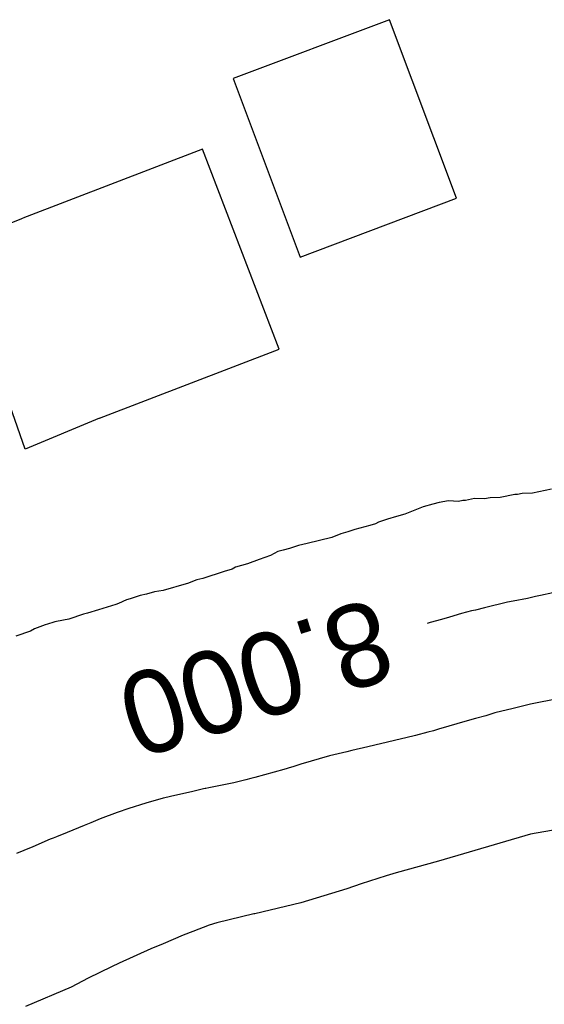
# Model space of a CAD drawing. Extents: x 158343 to 162498, y 431347 to 434500.
# Tile 201 of 248: x 159545 to 159556, y 434158 to 434179. Entities that reach past the tile are written whole.
import ezdxf

# ---------------------------------------------------------------- set-up
doc = ezdxf.new("R2010")
doc.units = 0
doc.header["$LTSCALE"] = 10
doc.header["$MEASUREMENT"] = 0
for name, color, linetype in [('000_arcering', 8, 'CONTINUOUS'), ('44_plafonds', 8, 'CONTINUOUS'), ('def. con-hoogtelijn (index)', 8, 'CONTINUOUS')]:
    doc.layers.add(name, color=color, linetype=linetype)
doc.styles.add('Style-WORKING', font='WORKING.shx')

# ---------------------------------------------------------------- blocks, each defined once
blk = doc.blocks.new('bestaande hoogtelijnen')
at = {"layer": 'def. con-hoogtelijn (index)'}
for p, q in [((-111.534, 102.292), (-111.951, 102.209)), ((-111.534, 102.292), (-111.951, 102.209)), ((-113.778, 102.037), (-113.978, 102.004)), ((-113.778, 102.037), (-113.978, 102.004)), ((-113.556, 102.027), (-113.778, 102.037)), ((-113.556, 102.027), (-113.778, 102.037)), ((-113.464, 102.047), (-113.556, 102.027)), ((-113.464, 102.047), (-113.556, 102.027)), ((-113.407, 102.045), (-113.464, 102.047)), ((-113.407, 102.045), (-113.464, 102.047)), ((-113.213, 102.092), (-113.407, 102.045)), ((-113.213, 102.092), (-113.407, 102.045)), ((-112.992, 102.082), (-113.213, 102.092)), ((-112.992, 102.082), (-113.213, 102.092)), ((-112.87, 102.108), (-112.992, 102.082)), ((-112.87, 102.108), (-112.992, 102.082)), ((-112.651, 102.116), (-112.87, 102.108)), ((-112.651, 102.116), (-112.87, 102.108)), ((-112.335, 102.175), (-112.651, 102.116)), ((-112.335, 102.175), (-112.651, 102.116)), ((-112.278, 102.18), (-112.335, 102.175)), ((-112.278, 102.18), (-112.335, 102.175)), ((-112.175, 102.201), (-112.278, 102.18)), ((-112.175, 102.201), (-112.278, 102.18)), ((-111.951, 102.209), (-112.175, 102.201)), ((-111.951, 102.209), (-112.175, 102.201)), ((-114.331, 101.911), (-114.729, 101.751)), ((-114.331, 101.911), (-114.729, 101.751)), ((-114.117, 101.965), (-114.331, 101.911)), ((-114.117, 101.965), (-114.331, 101.911)), ((-113.978, 102.004), (-114.117, 101.965)), ((-113.978, 102.004), (-114.117, 101.965)), ((-115.107, 101.64), (-115.305, 101.575)), ((-115.107, 101.64), (-115.305, 101.575)), ((-114.91, 101.7), (-115.107, 101.64)), ((-114.91, 101.7), (-115.107, 101.64)), ((-114.729, 101.751), (-114.91, 101.7)), ((-114.729, 101.751), (-114.91, 101.7)), ((-115.815, 101.416), (-115.969, 101.364)), ((-115.815, 101.416), (-115.969, 101.364)), ((-115.492, 101.502), (-115.815, 101.416)), ((-115.492, 101.502), (-115.815, 101.416)), ((-115.37, 101.537), (-115.492, 101.502)), ((-115.37, 101.537), (-115.492, 101.502)), ((-115.305, 101.575), (-115.37, 101.537)), ((-115.305, 101.575), (-115.37, 101.537)), ((-116.315, 101.245), (-116.858, 101.112)), ((-116.315, 101.245), (-116.858, 101.112)), ((-116.119, 101.323), (-116.315, 101.245)), ((-116.119, 101.323), (-116.315, 101.245)), ((-115.969, 101.364), (-116.119, 101.323)), ((-115.969, 101.364), (-116.119, 101.323)), ((-117.376, 100.966), (-117.492, 100.934)), ((-117.376, 100.966), (-117.492, 100.934)), ((-117.242, 101.001), (-117.376, 100.966)), ((-117.242, 101.001), (-117.376, 100.966)), ((-117.041, 101.068), (-117.242, 101.001)), ((-117.041, 101.068), (-117.242, 101.001)), ((-116.858, 101.112), (-117.041, 101.068)), ((-116.858, 101.112), (-117.041, 101.068)), ((-117.9, 100.764), (-118.155, 100.672)), ((-117.9, 100.764), (-118.155, 100.672)), ((-117.655, 100.85), (-117.9, 100.764)), ((-117.655, 100.85), (-117.9, 100.764)), ((-117.492, 100.934), (-117.655, 100.85)), ((-117.492, 100.934), (-117.655, 100.85)), ((-118.492, 100.556), (-118.66, 100.504)), ((-118.492, 100.556), (-118.66, 100.504)), ((-118.417, 100.597), (-118.492, 100.556)), ((-118.417, 100.597), (-118.492, 100.556)), ((-118.155, 100.672), (-118.417, 100.597)), ((-118.155, 100.672), (-118.417, 100.597)), ((-119.259, 100.319), (-119.458, 100.242)), ((-119.259, 100.319), (-119.458, 100.242)), ((-119.126, 100.351), (-119.259, 100.319)), ((-119.126, 100.351), (-119.259, 100.319)), ((-118.66, 100.504), (-119.126, 100.351)), ((-118.66, 100.504), (-119.126, 100.351)), ((-119.992, 100.091), (-120.179, 100.056)), ((-119.992, 100.091), (-120.179, 100.056)), ((-119.492, 100.232), (-119.992, 100.091)), ((-119.492, 100.232), (-119.992, 100.091)), ((-119.458, 100.242), (-119.492, 100.232)), ((-119.458, 100.242), (-119.492, 100.232)), ((-120.793, 99.886), (-120.967, 99.802)), ((-120.793, 99.886), (-120.967, 99.802)), ((-120.709, 99.91), (-120.793, 99.886)), ((-120.709, 99.91), (-120.793, 99.886)), ((-120.492, 99.976), (-120.709, 99.91)), ((-120.492, 99.976), (-120.709, 99.91)), ((-120.353, 100.007), (-120.492, 99.976)), ((-120.353, 100.007), (-120.492, 99.976)), ((-120.179, 100.056), (-120.353, 100.007)), ((-120.179, 100.056), (-120.353, 100.007)), ((-112.054, 99.917), (-112.37, 99.858)), ((-112.054, 99.917), (-112.37, 99.858)), ((-112.054, 99.917), (-112.37, 99.858)), ((-111.879, 99.956), (-112.054, 99.917)), ((-111.879, 99.956), (-112.054, 99.917)), ((-111.879, 99.956), (-112.054, 99.917)), ((-111.776, 99.978), (-111.879, 99.956)), ((-111.776, 99.978), (-111.879, 99.956)), ((-111.776, 99.978), (-111.879, 99.956)), ((-111.508, 100.035), (-111.776, 99.978)), ((-111.508, 100.035), (-111.776, 99.978)), ((-111.508, 100.035), (-111.776, 99.978)), ((-121.397, 99.666), (-121.639, 99.598)), ((-121.397, 99.666), (-121.639, 99.598)), ((-121.019, 99.787), (-121.397, 99.666)), ((-121.019, 99.787), (-121.397, 99.666)), ((-120.967, 99.802), (-121.019, 99.787)), ((-120.967, 99.802), (-121.019, 99.787)), ((-113.186, 99.663), (-113.278, 99.643)), ((-113.186, 99.663), (-113.278, 99.643)), ((-113.186, 99.663), (-113.278, 99.643)), ((-112.992, 99.71), (-113.186, 99.663)), ((-112.992, 99.71), (-113.186, 99.663)), ((-112.992, 99.71), (-113.186, 99.663)), ((-112.492, 99.832), (-112.992, 99.71)), ((-112.492, 99.832), (-112.992, 99.71)), ((-112.492, 99.832), (-112.992, 99.71)), ((-112.37, 99.858), (-112.492, 99.832)), ((-112.37, 99.858), (-112.492, 99.832)), ((-112.37, 99.858), (-112.492, 99.832)), ((-122.043, 99.467), (-122.313, 99.417)), ((-122.043, 99.467), (-122.313, 99.417)), ((-121.729, 99.576), (-122.043, 99.467)), ((-121.729, 99.576), (-122.043, 99.467)), ((-121.639, 99.598), (-121.729, 99.576)), ((-121.639, 99.598), (-121.729, 99.576)), ((-113.933, 99.46), (-114.173, 99.389)), ((-113.933, 99.46), (-114.173, 99.389)), ((-113.933, 99.46), (-114.173, 99.389)), ((-113.752, 99.51), (-113.933, 99.46)), ((-113.752, 99.51), (-113.933, 99.46)), ((-113.752, 99.51), (-113.933, 99.46)), ((-113.492, 99.589), (-113.752, 99.51)), ((-113.492, 99.589), (-113.752, 99.51)), ((-113.492, 99.589), (-113.752, 99.51)), ((-113.278, 99.643), (-113.492, 99.589)), ((-113.278, 99.643), (-113.492, 99.589)), ((-113.278, 99.643), (-113.492, 99.589)), ((-122.794, 99.251), (-122.88, 99.2)), ((-122.794, 99.251), (-122.88, 99.2)), ((-122.562, 99.339), (-122.794, 99.251)), ((-122.562, 99.339), (-122.794, 99.251)), ((-122.511, 99.358), (-122.562, 99.339)), ((-122.511, 99.358), (-122.562, 99.339)), ((-122.371, 99.398), (-122.511, 99.358)), ((-122.371, 99.398), (-122.511, 99.358)), ((-122.352, 99.404), (-122.371, 99.398)), ((-122.352, 99.404), (-122.371, 99.398)), ((-122.313, 99.417), (-122.352, 99.404)), ((-122.313, 99.417), (-122.352, 99.404)), ((-114.173, 99.389), (-114.239, 99.369)), ((-114.173, 99.389), (-114.239, 99.369)), ((-114.173, 99.389), (-114.239, 99.369)), ((-122.88, 99.2), (-123.201, 99.091)), ((-122.88, 99.2), (-123.201, 99.091)), ((-111.367, 97.739), (-111.992, 97.615)), ((-111.367, 97.739), (-111.992, 97.615)), ((-112.367, 97.523), (-112.766, 97.422)), ((-112.367, 97.523), (-112.766, 97.422)), ((-111.992, 97.615), (-112.367, 97.523)), ((-111.992, 97.615), (-112.367, 97.523)), ((-113.187, 97.304), (-113.367, 97.25)), ((-113.187, 97.304), (-113.367, 97.25)), ((-112.961, 97.363), (-113.187, 97.304)), ((-112.961, 97.363), (-113.187, 97.304)), ((-112.766, 97.422), (-112.961, 97.363)), ((-112.766, 97.422), (-112.961, 97.363)), ((-113.367, 97.25), (-113.992, 97.069)), ((-113.367, 97.25), (-113.992, 97.069)), ((-114.524, 96.926), (-115.537, 96.688)), ((-114.524, 96.926), (-115.537, 96.688)), ((-114.494, 96.933), (-114.524, 96.926)), ((-114.494, 96.933), (-114.524, 96.926)), ((-114.229, 97.006), (-114.494, 96.933)), ((-114.229, 97.006), (-114.494, 96.933)), ((-114.102, 97.037), (-114.229, 97.006)), ((-114.102, 97.037), (-114.229, 97.006)), ((-113.992, 97.069), (-114.102, 97.037)), ((-113.992, 97.069), (-114.102, 97.037)), ((-115.537, 96.688), (-115.882, 96.608)), ((-115.537, 96.688), (-115.882, 96.608)), ((-116.367, 96.486), (-116.992, 96.305)), ((-116.367, 96.486), (-116.992, 96.305)), ((-115.992, 96.58), (-116.367, 96.486)), ((-115.992, 96.58), (-116.367, 96.486)), ((-115.882, 96.608), (-115.992, 96.58)), ((-115.882, 96.608), (-115.992, 96.58)), ((-117.2, 96.241), (-117.367, 96.191)), ((-117.2, 96.241), (-117.367, 96.191)), ((-117.168, 96.25), (-117.2, 96.241)), ((-117.168, 96.25), (-117.2, 96.241)), ((-116.992, 96.305), (-117.168, 96.25)), ((-116.992, 96.305), (-117.168, 96.25)), ((-117.992, 96.019), (-118.083, 95.994)), ((-117.992, 96.019), (-118.083, 95.994)), ((-117.367, 96.191), (-117.992, 96.019)), ((-117.367, 96.191), (-117.992, 96.019)), ((-118.492, 95.894), (-118.997, 95.794)), ((-118.492, 95.894), (-118.997, 95.794)), ((-118.45, 95.905), (-118.492, 95.894)), ((-118.45, 95.905), (-118.492, 95.894)), ((-118.193, 95.97), (-118.45, 95.905)), ((-118.193, 95.97), (-118.45, 95.905)), ((-118.083, 95.994), (-118.193, 95.97)), ((-118.083, 95.994), (-118.193, 95.97)), ((-119.887, 95.593), (-119.992, 95.567)), ((-119.887, 95.593), (-119.992, 95.567)), ((-119.829, 95.606), (-119.887, 95.593)), ((-119.829, 95.606), (-119.887, 95.593)), ((-119.347, 95.711), (-119.829, 95.606)), ((-119.347, 95.711), (-119.829, 95.606)), ((-119.111, 95.769), (-119.347, 95.711)), ((-119.111, 95.769), (-119.347, 95.711)), ((-119.079, 95.775), (-119.111, 95.769)), ((-119.079, 95.775), (-119.111, 95.769)), ((-119.063, 95.778), (-119.079, 95.775)), ((-119.063, 95.778), (-119.079, 95.775)), ((-118.997, 95.794), (-119.063, 95.778)), ((-118.997, 95.794), (-119.063, 95.778)), ((-120.367, 95.459), (-120.742, 95.34)), ((-120.367, 95.459), (-120.742, 95.34)), ((-119.992, 95.567), (-120.367, 95.459)), ((-119.992, 95.567), (-120.367, 95.459)), ((-120.992, 95.258), (-121.367, 95.118)), ((-120.992, 95.258), (-121.367, 95.118)), ((-120.742, 95.34), (-120.992, 95.258)), ((-120.742, 95.34), (-120.992, 95.258)), ((-121.714, 94.972), (-122.081, 94.823)), ((-121.714, 94.972), (-122.081, 94.823)), ((-121.57, 95.029), (-121.714, 94.972)), ((-121.57, 95.029), (-121.714, 94.972)), ((-121.367, 95.118), (-121.57, 95.029)), ((-121.367, 95.118), (-121.57, 95.029)), ((-110.992, 94.964), (-111.992, 94.783)), ((-110.992, 94.964), (-111.992, 94.783)), ((-110.992, 94.964), (-111.992, 94.783)), ((-122.081, 94.823), (-122.312, 94.728)), ((-122.081, 94.823), (-122.312, 94.728)), ((-111.992, 94.783), (-113.992, 94.197)), ((-111.992, 94.783), (-113.992, 94.197)), ((-111.992, 94.783), (-113.992, 94.197)), ((-122.449, 94.673), (-122.831, 94.512)), ((-122.449, 94.673), (-122.831, 94.512)), ((-122.389, 94.695), (-122.449, 94.673)), ((-122.389, 94.695), (-122.449, 94.673)), ((-122.312, 94.728), (-122.389, 94.695)), ((-122.312, 94.728), (-122.389, 94.695)), ((-123.024, 94.426), (-123.185, 94.361)), ((-123.024, 94.426), (-123.185, 94.361)), ((-122.831, 94.512), (-123.024, 94.426)), ((-122.831, 94.512), (-123.024, 94.426)), ((-113.992, 94.197), (-114.918, 93.945)), ((-113.992, 94.197), (-114.918, 93.945)), ((-113.992, 94.197), (-114.918, 93.945)), ((-115.136, 93.875), (-115.676, 93.703)), ((-115.136, 93.875), (-115.676, 93.703)), ((-115.136, 93.875), (-115.676, 93.703)), ((-114.992, 93.923), (-115.136, 93.875)), ((-114.992, 93.923), (-115.136, 93.875)), ((-114.992, 93.923), (-115.136, 93.875)), ((-114.918, 93.945), (-114.992, 93.923)), ((-114.918, 93.945), (-114.992, 93.923)), ((-114.918, 93.945), (-114.992, 93.923)), ((-115.676, 93.703), (-115.992, 93.593)), ((-115.676, 93.703), (-115.992, 93.593)), ((-115.676, 93.703), (-115.992, 93.593)), ((-115.992, 93.593), (-116.992, 93.291)), ((-115.992, 93.593), (-116.992, 93.291)), ((-115.992, 93.593), (-116.992, 93.291)), ((-116.992, 93.291), (-117.992, 93.053)), ((-116.992, 93.291), (-117.992, 93.053)), ((-116.992, 93.291), (-117.992, 93.053)), ((-118.02, 93.047), (-118.824, 92.851)), ((-118.02, 93.047), (-118.824, 92.851)), ((-118.02, 93.047), (-118.824, 92.851)), ((-117.992, 93.053), (-118.02, 93.047)), ((-117.992, 93.053), (-118.02, 93.047)), ((-117.992, 93.053), (-118.02, 93.047)), ((-118.992, 92.805), (-119.348, 92.663)), ((-118.992, 92.805), (-119.348, 92.663)), ((-118.992, 92.805), (-119.348, 92.663)), ((-118.824, 92.851), (-118.992, 92.805)), ((-118.824, 92.851), (-118.992, 92.805)), ((-118.824, 92.851), (-118.992, 92.805)), ((-119.348, 92.663), (-119.557, 92.584)), ((-119.348, 92.663), (-119.557, 92.584)), ((-119.348, 92.663), (-119.557, 92.584)), ((-119.992, 92.397), (-120.258, 92.285)), ((-119.992, 92.397), (-120.258, 92.285)), ((-119.992, 92.397), (-120.258, 92.285)), ((-119.557, 92.584), (-119.992, 92.397)), ((-119.557, 92.584), (-119.992, 92.397)), ((-119.557, 92.584), (-119.992, 92.397)), ((-120.258, 92.285), (-120.952, 91.979)), ((-120.258, 92.285), (-120.952, 91.979)), ((-120.258, 92.285), (-120.952, 91.979)), ((-120.952, 91.979), (-121.113, 91.898)), ((-120.952, 91.979), (-121.113, 91.898)), ((-120.952, 91.979), (-121.113, 91.898)), ((-121.113, 91.898), (-121.623, 91.65)), ((-121.113, 91.898), (-121.623, 91.65)), ((-121.113, 91.898), (-121.623, 91.65)), ((-121.623, 91.65), (-121.992, 91.451)), ((-121.623, 91.65), (-121.992, 91.451)), ((-121.623, 91.65), (-121.992, 91.451)), ((-121.992, 91.451), (-122.992, 91.031)), ((-121.992, 91.451), (-122.992, 91.031)), ((-121.992, 91.451), (-122.992, 91.031))]:
    blk.add_line(p, q, dxfattribs=at)
at = {"layer": 'def. con-hoogtelijn (index)', "style": 'Style-WORKING'}
blk.add_text('8.000', height=1.8, rotation=197.6758, dxfattribs=at).set_placement((-115.369, 99.953))
blk.add_text('8.000', height=1.8, rotation=197.6758, dxfattribs=at).set_placement((-115.369, 99.953))
blk.add_text('8.000', height=1.8, rotation=197.6758, dxfattribs=at).set_placement((-115.369, 99.953))

msp = doc.modelspace()

# ---------------------------------------------------------------- linework, layer by layer
at = {"layer": '44_plafonds', "flags": 128}
for points in [[(159552.739, 434178.945), (159549.336, 434177.664), (159550.798, 434173.778), (159554.202, 434175.059), (159552.739, 434178.945)], [(159546.424, 434170.274), (159550.34, 434171.776), (159548.672, 434176.127), (159544.756, 434174.626)], [(159546.424, 434170.274), (159544.808, 434169.597), (159543.252, 434174.027), (159544.756, 434174.626)]]:
    msp.add_lwpolyline(points, dxfattribs=at)

# ---------------------------------------------------------------- block references
at = {"layer": '000_arcering'}
msp.add_blockref('bestaande hoogtelijnen', (159667.804, 434066.432), dxfattribs=at)

doc.saveas('drawing.dxf')
